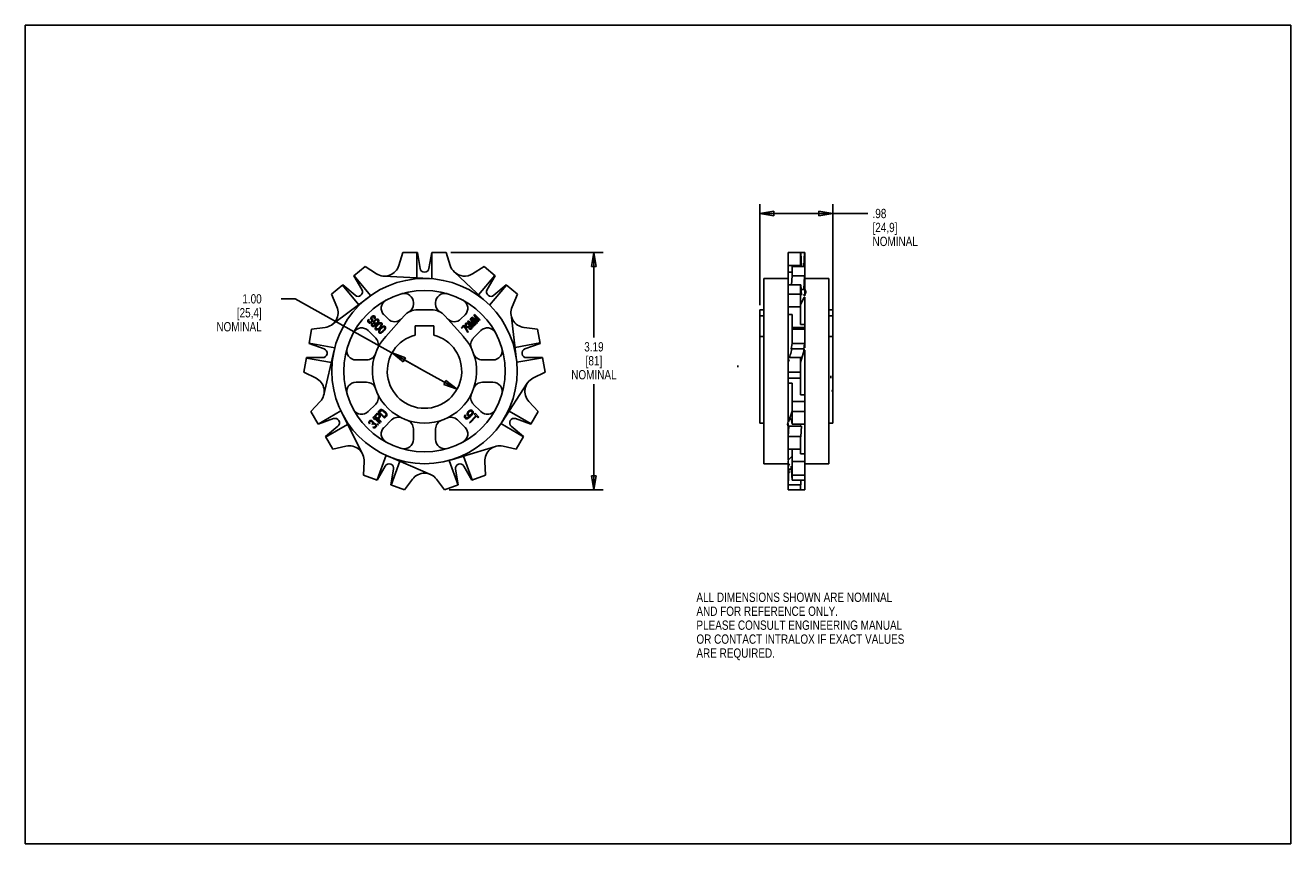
# Model space of a CAD drawing. Header units: inches. Extents: x 0 to 17, y 0 to 11.
import ezdxf

# ---------------------------------------------------------------- set-up
doc = ezdxf.new("R2010")
doc.units = ezdxf.units.IN
doc.header["$LTSCALE"] = 0.935
doc.header["$MEASUREMENT"] = 0
doc.layers.get('0').update_dxf_attribs({"linetype": 'CONTINUOUS'})
doc.layers.add('ALL_FEATURES', color=7, linetype='CONTINUOUS')
doc.layers.add('EXTRA', color=7, linetype='CONTINUOUS')
doc.styles.get("Standard").update_dxf_attribs({"font": 'txt', "width": 0.8})
doc.dimstyles.new('DIMSTYLE_1', dxfattribs={"dimtxt": 0.125, "dimasz": 0.1875, "dimexe": 0.18, "dimexo": 0.0625, "dimgap": 0.09, "dimtad": 0, "dimtih": 1, "dimtoh": 1, "dimzin": 4, "dimdsep": 46, "dimtxsty": 'STANDARD', "dimblk": 'CLOSED', "dimblk1": 'CLOSED', "dimblk2": 'CLOSED', "dimcen": 0.09, "dimadec": 0, "dimazin": 0, "dimtp": 0.01, "dimtm": 0.01, "dimtfac": 1, "dimtofl": 0, "dimtmove": 0, "dimatfit": 3, "dimldrblk": 'CLOSED', "dimfxl": 1, "dimtolj": 1, "dimtzin": 4, "dimarcsym": 0})
doc.dimstyles.new('DIMSTYLE_2', dxfattribs={"dimtxt": 0.125, "dimasz": 0.1875, "dimexe": 0.18, "dimexo": 0.0625, "dimgap": 0.09, "dimtad": 0, "dimtih": 1, "dimtoh": 1, "dimzin": 4, "dimdsep": 46, "dimtxsty": 'STANDARD', "dimblk": 'CLOSED', "dimblk1": 'CLOSED', "dimblk2": 'CLOSED', "dimcen": 0.09, "dimadec": 0, "dimazin": 0, "dimtp": 0.01, "dimtm": 0.01, "dimtfac": 1, "dimtofl": 0, "dimtmove": 0, "dimatfit": 3, "dimldrblk": 'CLOSED', "dimfxl": 1, "dimtolj": 1, "dimtzin": 4, "dimarcsym": 0})

# ---------------------------------------------------------------- blocks, each defined once
blk = doc.blocks.new('_CLOSED')
at = {"color": 0, "linetype": 'BYBLOCK'}
for p, q in [((0, 0), (-1, 0.167)), ((-1, 0.167), (-1, -0.167)), ((-1, -0.167), (0, 0)), ((-1, 0), (0, 0))]:
    blk.add_line(p, q, dxfattribs=at)
blk = doc.blocks.new('*D0')
at = {"color": 3, "linetype": 'CONTINUOUS'}
for p, q in [((9.869, 7.239), (9.869, 8.596)), ((10.849, 7.156), (10.849, 8.596)), ((9.869, 8.471), (10.359, 8.471)), ((10.849, 8.471), (10.359, 8.471)), ((10.359, 8.471), (11.319, 8.471))]:
    blk.add_line(p, q, dxfattribs=at)
at = {"color": 3, "linetype": 'CONTINUOUS', "xscale": 0.1875, "yscale": 0.1875, "zscale": 0.1875, "rotation": 180}
blk.add_blockref('_CLOSED', (9.869, 8.471), dxfattribs=at)
at = {"color": 3, "linetype": 'CONTINUOUS', "xscale": 0.1875, "yscale": 0.1875, "zscale": 0.1875}
blk.add_blockref('_CLOSED', (10.849, 8.471), dxfattribs=at)
at = {"color": 3, "linetype": 'CONTINUOUS', "insert": (11.382, 8.533), "char_height": 0.125, "width": 0.7, "attachment_point": 1, "line_spacing_factor": 0.9}
blk.add_mtext('.98\\P[24,9]\\PNOMINAL', dxfattribs=at)
blk = doc.blocks.new('*D1')
at = {"color": 3, "linetype": 'CONTINUOUS'}
for p, q in [((3.626, 7.324), (3.439, 7.324)), ((5.363, 6.352), (3.626, 7.324)), ((4.927, 6.596), (5.363, 6.352)), ((5.8, 6.108), (5.363, 6.352))]:
    blk.add_line(p, q, dxfattribs=at)
at = {"color": 3, "linetype": 'CONTINUOUS', "xscale": 0.1875, "yscale": 0.1875, "zscale": 0.1875}
for p, rotation in [((4.927, 6.596), 150.7729779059), ((5.8, 6.108), 330.7729779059)]:
    blk.add_blockref('_CLOSED', p, dxfattribs=dict(at, rotation=rotation))
at = {"color": 3, "linetype": 'CONTINUOUS', "insert": (3.176, 7.386), "char_height": 0.125, "width": 0.7, "attachment_point": 3, "line_spacing_factor": 0.9}
blk.add_mtext('1.00\\P[25,4]\\PNOMINAL', dxfattribs=at)
blk = doc.blocks.new('*D2')
at = {"color": 3, "linetype": 'CONTINUOUS'}
for p, q in [((5.719, 7.945), (7.764, 7.945)), ((7.639, 7.945), (7.639, 6.803)), ((7.639, 4.755), (7.639, 6.178)), ((5.695, 4.755), (7.764, 4.755))]:
    blk.add_line(p, q, dxfattribs=at)
at = {"color": 3, "linetype": 'CONTINUOUS', "xscale": 0.1875, "yscale": 0.1875, "zscale": 0.1875}
for p, rotation in [((7.639, 7.945), 90), ((7.639, 4.755), 270)]:
    blk.add_blockref('_CLOSED', p, dxfattribs=dict(at, rotation=rotation))
at = {"color": 3, "linetype": 'CONTINUOUS', "insert": (7.639, 6.741), "char_height": 0.125, "width": 0.7, "attachment_point": 2, "line_spacing_factor": 0.9}
blk.add_mtext('3.19\\P[81]\\PNOMINAL', dxfattribs=at)

msp = doc.modelspace()

# ---------------------------------------------------------------- linework, layer by layer
at = {"color": 7, "linetype": 'CONTINUOUS'}
for p, q in [((0, 0), (0, 11)), ((0, 11), (17, 11)), ((17, 0), (17, 11)), ((10.247, 7.945), (10.471, 7.945)), ((10.415, 7.76), (10.415, 7.945)), ((10.417, 7.945), (10.426, 7.76)), ((10.461, 7.76), (10.47, 7.945)), ((10.471, 7.945), (10.471, 7.366)), ((4.564, 7.76), (4.414, 7.634)), ((4.717, 7.661), (4.564, 7.76)), ((6.215, 7.26), (5.764, 7.683)), ((6.163, 7.76), (6.01, 7.661)), ((6.313, 7.634), (6.163, 7.76)), ((10.247, 7.77), (10.415, 7.77)), ((10.247, 5.671), (10.247, 7.683)), ((10.303, 7.638), (10.303, 7.76)), ((10.303, 7.76), (10.471, 7.76)), ((4.265, 7.51), (4.115, 7.384)), ((4.261, 7.506), (4.479, 7.245)), ((4.265, 7.51), (4.431, 7.371)), ((4.522, 7.447), (4.414, 7.634)), ((4.415, 7.636), (4.641, 7.366)), ((5.432, 7.595), (4.815, 7.629)), ((6.308, 7.638), (6.09, 7.378)), ((6.313, 7.634), (6.205, 7.447)), ((6.463, 7.508), (6.237, 7.239)), ((6.295, 7.371), (6.461, 7.51)), ((6.612, 7.384), (6.461, 7.51)), ((9.921, 5.107), (9.921, 7.597)), ((10.247, 7.597), (9.921, 7.597)), ((10.247, 7.508), (10.247, 7.51)), ((10.417, 7.51), (10.247, 7.51)), ((10.301, 7.634), (10.294, 7.51)), ((10.301, 7.634), (10.303, 7.638)), ((10.301, 7.634), (10.47, 7.634)), ((10.417, 7.51), (10.415, 7.506)), ((10.415, 6.978), (10.415, 7.506)), ((10.417, 7.51), (10.427, 7.371)), ((10.46, 7.447), (10.47, 7.634)), ((10.471, 7.636), (10.47, 7.634)), ((10.471, 7.597), (10.797, 7.597)), ((10.797, 7.597), (10.797, 5.107)), ((4.115, 7.384), (4.186, 7.216)), ((4.617, 7.348), (4.122, 6.978)), ((6.54, 7.216), (6.612, 7.384)), ((10.247, 7.384), (10.415, 7.384)), ((10.462, 7.348), (10.415, 7.245)), ((10.421, 7.447), (10.46, 7.447)), ((10.462, 7.348), (10.471, 7.348)), ((10.471, 7.348), (10.471, 6.665)), ((5.213, 7.272), (5.213, 7.252)), ((5.513, 7.252), (5.513, 7.272)), ((9.869, 7.177), (9.921, 7.177)), ((10.247, 7.216), (10.415, 7.216)), ((10.797, 7.177), (10.849, 7.177)), ((10.849, 7.177), (10.849, 5.652)), ((4.875, 7.053), (4.819, 7.108)), ((5.908, 7.108), (5.852, 7.053)), ((6.599, 6.5), (6.526, 7.114)), ((9.869, 7.094), (9.921, 7.094)), ((10.303, 7.114), (10.247, 7.114)), ((10.303, 6.73), (10.303, 7.114)), ((10.415, 6.978), (10.471, 6.978)), ((10.797, 7.094), (10.849, 7.094)), ((3.846, 6.917), (3.812, 6.724)), ((4.027, 6.939), (3.846, 6.917)), ((4.607, 6.896), (4.707, 6.796)), ((6.019, 6.796), (6.12, 6.896)), ((6.881, 6.917), (6.7, 6.939)), ((6.915, 6.724), (6.881, 6.917)), ((10.303, 6.939), (10.471, 6.939)), ((10.303, 6.917), (10.471, 6.917)), ((10.797, 6.819), (10.849, 6.819)), ((3.812, 6.726), (4.158, 6.665)), ((4.015, 6.65), (3.812, 6.724)), ((4.151, 6.635), (4.01, 6.034)), ((6.914, 6.73), (6.579, 6.671)), ((6.915, 6.724), (6.711, 6.65)), ((10.301, 6.724), (10.291, 6.65)), ((10.291, 6.65), (10.46, 6.65)), ((10.301, 6.724), (10.303, 6.73)), ((10.301, 6.724), (10.47, 6.724)), ((10.462, 6.635), (10.415, 6.468)), ((10.46, 6.65), (10.47, 6.724)), ((10.462, 6.635), (10.471, 6.635)), ((10.471, 6.726), (10.47, 6.724)), ((10.471, 6.635), (10.471, 4.755)), ((3.778, 6.533), (3.744, 6.34)), ((3.777, 6.527), (4.112, 6.468)), ((3.778, 6.533), (3.995, 6.533)), ((4.586, 6.502), (4.444, 6.502)), ((6.283, 6.502), (6.141, 6.502)), ((6.949, 6.531), (6.603, 6.47)), ((6.732, 6.533), (6.949, 6.533)), ((6.983, 6.34), (6.949, 6.533)), ((10.247, 6.531), (10.247, 6.533)), ((10.247, 6.533), (10.427, 6.533)), ((10.417, 6.533), (10.415, 6.527)), ((10.415, 6.034), (10.415, 6.527)), ((3.744, 6.34), (3.906, 6.257)), ((6.82, 6.257), (6.983, 6.34)), ((10.247, 6.34), (10.415, 6.34)), ((4.444, 6.202), (4.586, 6.202)), ((6.141, 6.202), (6.283, 6.202)), ((6.406, 5.671), (6.744, 6.188)), ((10.247, 6.257), (10.415, 6.257)), ((10.303, 6.188), (10.247, 6.188)), ((10.303, 5.645), (10.303, 6.188)), ((10.415, 6.034), (10.471, 6.034)), ((3.962, 5.943), (3.837, 5.809)), ((3.837, 5.809), (3.936, 5.639)), ((3.934, 5.641), (4.239, 5.817)), ((4.253, 5.79), (4.532, 5.238)), ((4.707, 5.908), (4.607, 5.808)), ((6.12, 5.808), (6.019, 5.908)), ((6.794, 5.645), (6.5, 5.815)), ((6.889, 5.809), (6.765, 5.943)), ((6.791, 5.639), (6.889, 5.809)), ((10.255, 5.671), (10.303, 5.815)), ((10.303, 5.943), (10.471, 5.943)), ((10.303, 5.809), (10.471, 5.809)), ((4.139, 5.713), (3.936, 5.639)), ((4.032, 5.472), (4.198, 5.611)), ((4.035, 5.466), (4.33, 5.636)), ((4.819, 5.595), (4.919, 5.696)), ((5.807, 5.696), (5.908, 5.595)), ((6.693, 5.47), (6.389, 5.646)), ((6.528, 5.611), (6.694, 5.472)), ((6.791, 5.639), (6.587, 5.713)), ((9.869, 5.652), (9.921, 5.652)), ((10.255, 5.671), (10.247, 5.671)), ((10.247, 5.16), (10.247, 5.646)), ((10.258, 5.611), (10.247, 5.472)), ((10.427, 5.611), (10.258, 5.611)), ((10.301, 5.639), (10.291, 5.713)), ((10.301, 5.639), (10.303, 5.645)), ((10.301, 5.639), (10.47, 5.639)), ((10.417, 5.472), (10.427, 5.611)), ((10.471, 5.641), (10.47, 5.639)), ((10.797, 5.652), (10.849, 5.652)), ((4.032, 5.472), (4.13, 5.302)), ((5.213, 5.574), (5.213, 5.432)), ((5.513, 5.432), (5.513, 5.574)), ((6.596, 5.302), (6.694, 5.472)), ((10.417, 5.472), (10.247, 5.472)), ((10.247, 5.47), (10.247, 5.472)), ((10.417, 5.472), (10.415, 5.466)), ((10.415, 5.238), (10.415, 5.466)), ((4.13, 5.302), (4.308, 5.343)), ((5.724, 5.16), (6.316, 5.339)), ((6.418, 5.343), (6.596, 5.302)), ((10.247, 5.302), (10.415, 5.302)), ((10.303, 4.89), (10.303, 5.302)), ((4.553, 5.138), (4.543, 4.955)), ((4.726, 4.889), (4.846, 5.22)), ((4.874, 5.207), (5.442, 4.964)), ((4.915, 4.82), (5.032, 5.14)), ((5.815, 4.821), (5.695, 5.152)), ((6.005, 4.89), (5.889, 5.21)), ((6.183, 4.955), (6.174, 5.138)), ((10.247, 5.107), (9.921, 5.107)), ((10.255, 5.16), (10.247, 5.16)), ((10.247, 4.755), (10.247, 5.152)), ((10.255, 5.16), (10.303, 5.21)), ((10.303, 5.138), (10.471, 5.138)), ((10.415, 5.238), (10.471, 5.238)), ((10.471, 5.107), (10.797, 5.107)), ((4.543, 4.955), (4.728, 4.888)), ((4.836, 5.076), (4.728, 4.888)), ((4.909, 4.822), (4.947, 5.036)), ((5.78, 5.036), (5.817, 4.822)), ((5.999, 4.888), (5.891, 5.076)), ((5.999, 4.888), (6.183, 4.955)), ((10.258, 5.036), (10.247, 4.822)), ((10.293, 5.036), (10.258, 5.036)), ((10.301, 4.888), (10.291, 5.076)), ((10.303, 4.955), (10.471, 4.955)), ((4.909, 4.822), (5.094, 4.755)), ((5.094, 4.755), (5.204, 4.901)), ((5.523, 4.901), (5.633, 4.755)), ((5.633, 4.755), (5.817, 4.822)), ((10.417, 4.822), (10.247, 4.822)), ((10.247, 4.821), (10.247, 4.822)), ((10.301, 4.888), (10.303, 4.89)), ((10.301, 4.888), (10.47, 4.888)), ((10.417, 4.822), (10.415, 4.82)), ((10.415, 4.82), (10.415, 4.755)), ((10.417, 4.822), (10.42, 4.888)), ((10.471, 4.889), (10.47, 4.888)), ((10.247, 4.755), (10.471, 4.755)), ((0, 0), (17, 0))]:
    msp.add_line(p, q, dxfattribs=at)
msp.add_circle((5.363, 6.352), 1.245, dxfattribs=at)
for centre, radius, start, end in [((4.826, 7.829), 0.2, 237, 343), ((5.901, 7.829), 0.2, 226.8498, 303), ((4.47, 7.417), 0.06, 230, 30), ((5.088, 7.272), 0.125, 0, 103.1555), ((5.638, 7.272), 0.125, 76.8383, 180), ((6.257, 7.417), 0.06, 150, 310), ((4.002, 7.138), 0.2, 277, 23), ((4.907, 7.197), 0.125, 121.4963, 225), ((5.088, 7.252), 0.125, 299.7607, 360), ((5.638, 7.252), 0.125, 180, 240.2393), ((5.819, 7.197), 0.125, 315, 58.501), ((6.724, 7.138), 0.2, 157, 263), ((4.963, 7.141), 0.125, 225, 318.122), ((5.764, 7.141), 0.125, 221.878, 315), ((4.518, 6.808), 0.125, 45, 149.3261), ((6.208, 6.808), 0.125, 30.6727, 135), ((3.995, 6.593), 0.06, 270, 70), ((4.444, 6.627), 0.125, 163.8855, 270), ((4.619, 6.707), 0.125, 334.4712, 45), ((6.108, 6.707), 0.125, 135, 205.5288), ((6.283, 6.627), 0.125, 270, 16.1134), ((6.732, 6.593), 0.06, 110, 270), ((4.586, 6.627), 0.125, 270, 340.5288), ((6.141, 6.627), 0.125, 199.4712, 270), ((3.816, 6.079), 0.2, 317, 63), ((4.444, 6.077), 0.125, 90, 196.1134), ((4.586, 6.077), 0.125, 19.4712, 90), ((6.141, 6.077), 0.125, 90, 160.5288), ((6.283, 6.077), 0.125, 343.8855, 90), ((6.911, 6.079), 0.2, 117, 223), ((4.619, 5.996), 0.125, 315, 25.5288), ((6.108, 5.996), 0.125, 154.4712, 225), ((4.518, 5.896), 0.125, 210.6727, 315), ((6.208, 5.896), 0.125, 225, 329.3261), ((4.16, 5.657), 0.06, 310, 110), ((5.008, 5.607), 0.125, 64.4712, 135), ((5.088, 5.574), 0.125, 0, 70.5288), ((5.638, 5.574), 0.125, 109.4712, 180), ((5.719, 5.607), 0.125, 45, 115.5288), ((6.567, 5.657), 0.06, 70, 230), ((4.907, 5.507), 0.125, 135, 238.501), ((5.819, 5.507), 0.125, 301.4963, 45), ((4.353, 5.148), 0.2, 357, 103), ((5.088, 5.432), 0.125, 256.8383, 360), ((5.638, 5.432), 0.125, 180, 283.1555), ((6.373, 5.148), 0.2, 77, 183), ((4.888, 5.046), 0.06, 350, 150), ((5.839, 5.046), 0.06, 30, 190), ((5.363, 4.78), 0.2, 37, 143)]:
    msp.add_arc(centre, radius, start, end, dxfattribs=at)
for centre, major_axis, ratio, start_param, end_param in [((10.443, 7.417), (0, -0.046), 0.913814, 0.872623, 2.96706), ((10.443, 7.417), (0, -0.046), 0.913814, 0.174533, 0.872623), ((10.443, 6.593), (-0.0166, -0.0591), 0.16973, 0.174533, 2.96706), ((10.443, 6.352), (-0.345, -1.226), 0.16973, -1.650398, -1.625778), ((10.443, 6.352), (0, -0.954), 0.913814, -1.650398, -1.625778), ((10.274, 6.352), (0, 1.17), 0.46852, -1.650398, -1.625778), ((10.274, 6.352), (0.345, 1.078), 0.549864, -1.650398, -1.625778), ((10.274, 5.657), (-0.0166, -0.052), 0.549864, -2.618024, -0.174533), ((10.274, 5.657), (-0.0166, -0.052), 0.549864, -2.96706, -2.618024), ((10.274, 5.046), (0, -0.0564), 0.46852, -2.96706, -1.91989), ((10.274, 5.046), (0, -0.0564), 0.46852, -1.91989, -0.174533)]:
    msp.add_ellipse(centre, major_axis=major_axis, ratio=ratio, start_param=start_param, end_param=end_param, dxfattribs=at)
at = {"color": 7, "linetype": 'CONTINUOUS', "extrusion": (0, 0, -1)}
for centre, major_axis, ratio, start_param, end_param in [((10.274, 6.593), (-0.0166, -0.0591), 0.16973, -2.96706, -0.174533), ((10.443, 5.657), (-0.0166, -0.052), 0.549864, 0.174533, 0.74709)]:
    msp.add_ellipse(centre, major_axis=major_axis, ratio=ratio, start_param=start_param, end_param=end_param, dxfattribs=at)
at = {"layer": 'ALL_FEATURES', "color": 7, "linetype": 'CONTINUOUS'}
for p, q in [((5.452, 7.177), (5.274, 7.177)), ((9.869, 5.652), (9.869, 7.177)), ((9.921, 7.177), (9.869, 7.177)), ((4.608, 7.04), (4.602, 7.028)), ((4.602, 7.028), (4.602, 7.017)), ((4.602, 7.017), (4.605, 7.01)), ((4.605, 7.01), (4.614, 7.002)), ((4.614, 7.049), (4.608, 7.04)), ((4.62, 7.042), (4.614, 7.049)), ((4.614, 7.027), (4.616, 7.036)), ((4.616, 7.021), (4.614, 7.027)), ((4.614, 7.002), (4.621, 6.998)), ((4.616, 7.036), (4.62, 7.042)), ((4.625, 7.013), (4.616, 7.021)), ((4.621, 6.998), (4.629, 6.998)), ((4.631, 7.01), (4.625, 7.013)), ((4.629, 6.998), (4.64, 7.001)), ((4.638, 7.011), (4.631, 7.01)), ((4.645, 7.014), (4.638, 7.011)), ((4.64, 7.001), (4.65, 7.006)), ((4.645, 7.072), (4.642, 7.06)), ((4.642, 7.06), (4.643, 7.052)), ((4.643, 7.052), (4.645, 7.046)), ((4.651, 7.08), (4.645, 7.072)), ((4.645, 7.046), (4.652, 7.04)), ((4.65, 7.02), (4.645, 7.014)), ((4.654, 7.027), (4.65, 7.02)), ((4.65, 7.006), (4.659, 7.015)), ((4.658, 7.087), (4.651, 7.08)), ((4.652, 7.04), (4.654, 7.034)), ((4.656, 6.989), (4.652, 6.979)), ((4.652, 6.979), (4.652, 6.968)), ((4.654, 7.062), (4.655, 7.069)), ((4.656, 7.057), (4.654, 7.062)), ((4.654, 7.034), (4.654, 7.027)), ((4.655, 7.069), (4.659, 7.076)), ((4.662, 7.051), (4.656, 7.057)), ((4.66, 6.996), (4.656, 6.989)), ((4.666, 7.094), (4.658, 7.087)), ((4.659, 7.076), (4.663, 7.079)), ((4.659, 7.015), (4.664, 7.025)), ((4.666, 6.99), (4.66, 6.996)), ((4.666, 7.044), (4.662, 7.051)), ((4.662, 6.976), (4.663, 6.983)), ((4.664, 6.971), (4.662, 6.976)), ((4.663, 7.079), (4.669, 7.084)), ((4.663, 6.983), (4.666, 6.99)), ((4.664, 7.025), (4.667, 7.036)), ((4.67, 6.965), (4.664, 6.971)), ((4.678, 7.097), (4.666, 7.094)), ((4.667, 7.036), (4.666, 7.044)), ((4.669, 7.084), (4.676, 7.084)), ((4.676, 7.084), (4.681, 7.083)), ((4.685, 7.096), (4.678, 7.097)), ((4.681, 7.083), (4.687, 7.077)), ((4.685, 7.021), (4.682, 7.011)), ((4.682, 7.011), (4.682, 7)), ((4.682, 7), (4.685, 6.993)), ((4.692, 7.094), (4.685, 7.096)), ((4.687, 7.066), (4.685, 7.061)), ((4.685, 7.061), (4.691, 7.055)), ((4.692, 7.032), (4.685, 7.021)), ((4.685, 6.993), (4.69, 6.988)), ((4.687, 7.077), (4.689, 7.072)), ((4.689, 7.072), (4.687, 7.066)), ((4.696, 6.972), (4.689, 6.967)), ((4.69, 6.988), (4.698, 6.984)), ((4.691, 7.055), (4.695, 7.061)), ((4.697, 7.088), (4.692, 7.094)), ((4.699, 7.04), (4.692, 7.032)), ((4.692, 7.015), (4.695, 7.022)), ((4.692, 7.008), (4.692, 7.015)), ((4.693, 7.003), (4.692, 7.008)), ((4.7, 6.996), (4.693, 7.003)), ((4.695, 7.061), (4.699, 7.072)), ((4.695, 7.022), (4.699, 7.029)), ((4.708, 6.982), (4.696, 6.972)), ((4.7, 7.081), (4.697, 7.088)), ((4.698, 6.984), (4.711, 6.985)), ((4.699, 7.072), (4.7, 7.081)), ((4.71, 7.047), (4.699, 7.04)), ((4.699, 7.029), (4.703, 7.033)), ((4.699, 6.965), (4.713, 6.976)), ((4.705, 6.994), (4.7, 6.996)), ((4.703, 7.033), (4.709, 7.037)), ((4.712, 6.995), (4.705, 6.994)), ((4.711, 6.985), (4.708, 6.982)), ((4.709, 7.037), (4.717, 7.04)), ((4.721, 7.051), (4.71, 7.047)), ((4.72, 6.998), (4.712, 6.995)), ((4.713, 6.976), (4.725, 6.989)), ((4.717, 7.04), (4.724, 7.041)), ((4.726, 7.003), (4.72, 6.998)), ((4.736, 6.982), (4.72, 6.966)), ((4.732, 7.051), (4.721, 7.051)), ((4.724, 7.041), (4.729, 7.039)), ((4.725, 6.989), (4.737, 7.003)), ((4.73, 7.006), (4.726, 7.003)), ((4.727, 6.963), (4.739, 6.975)), ((4.729, 7.039), (4.736, 7.032)), ((4.734, 7.013), (4.73, 7.006)), ((4.739, 7.048), (4.732, 7.051)), ((4.737, 7.02), (4.734, 7.013)), ((4.736, 7.032), (4.738, 7.027)), ((4.746, 6.991), (4.736, 6.982)), ((4.738, 7.027), (4.737, 7.02)), ((4.737, 7.003), (4.744, 7.014)), ((4.744, 7.042), (4.739, 7.048)), ((4.739, 6.975), (4.751, 6.985)), ((4.748, 7.035), (4.744, 7.042)), ((4.744, 7.014), (4.748, 7.025)), ((4.752, 6.995), (4.746, 6.991)), ((4.748, 7.025), (4.748, 7.035)), ((4.751, 6.985), (4.766, 6.992)), ((4.762, 7), (4.752, 6.995)), ((4.77, 7.002), (4.762, 7)), ((4.766, 6.992), (4.773, 6.993)), ((4.781, 7.003), (4.77, 7.002)), ((4.773, 6.993), (4.78, 6.989)), ((4.783, 6.975), (4.777, 6.96)), ((4.78, 6.989), (4.784, 6.982)), ((4.789, 6.998), (4.781, 7.003)), ((4.784, 6.982), (4.783, 6.975)), ((4.787, 6.961), (4.792, 6.971)), ((4.794, 6.99), (4.789, 6.998)), ((4.792, 6.971), (4.794, 6.979)), ((4.794, 6.979), (4.794, 6.99)), ((5.088, 7.094), (4.842, 6.819)), ((5.885, 6.819), (5.638, 7.094)), ((5.915, 6.99), (5.912, 6.984)), ((5.912, 6.984), (5.912, 6.974)), ((5.912, 6.974), (5.915, 6.965)), ((5.919, 6.995), (5.915, 6.99)), ((5.925, 6.998), (5.919, 6.995)), ((5.92, 6.977), (5.922, 6.981)), ((5.921, 6.971), (5.92, 6.977)), ((5.924, 6.964), (5.921, 6.971)), ((5.922, 6.981), (5.928, 6.988)), ((5.935, 6.998), (5.925, 6.998)), ((5.928, 6.988), (5.932, 6.989)), ((5.932, 6.989), (5.938, 6.989)), ((5.944, 6.994), (5.935, 6.998)), ((5.938, 6.989), (5.945, 6.986)), ((5.949, 7.026), (5.941, 7.017)), ((5.941, 7.017), (6.016, 6.944)), ((5.954, 6.988), (5.944, 6.994)), ((5.945, 6.986), (5.951, 6.982)), ((6.03, 6.974), (5.949, 7.026)), ((5.951, 6.982), (5.954, 6.979)), ((5.966, 6.978), (5.954, 6.988)), ((5.954, 6.979), (5.958, 6.973)), ((5.958, 6.973), (5.961, 6.967)), ((5.963, 7.007), (6.035, 6.962)), ((6.022, 6.949), (5.963, 7.007)), ((5.977, 6.967), (5.966, 6.978)), ((5.985, 7.062), (5.977, 7.054)), ((5.977, 7.054), (6.03, 6.974)), ((6.06, 6.989), (5.985, 7.062)), ((6.001, 7.078), (5.993, 7.07)), ((5.993, 7.07), (6.068, 6.996)), ((6.042, 6.97), (5.996, 7.041)), ((5.996, 7.041), (6.055, 6.983)), ((6.082, 7.026), (6.001, 7.078)), ((6.014, 7.06), (6.086, 7.015)), ((6.073, 7.002), (6.014, 7.06)), ((6.037, 7.115), (6.028, 7.106)), ((6.028, 7.106), (6.082, 7.026)), ((6.112, 7.041), (6.037, 7.115)), ((6.047, 7.093), (6.106, 7.036)), ((6.093, 7.022), (6.047, 7.093)), ((6.055, 6.983), (6.06, 6.989)), ((6.068, 6.996), (6.073, 7.002)), ((6.086, 7.015), (6.093, 7.022)), ((6.106, 7.036), (6.112, 7.041)), ((4.652, 6.968), (4.656, 6.961)), ((4.656, 6.961), (4.66, 6.957)), ((4.66, 6.957), (4.667, 6.953)), ((4.667, 6.953), (4.678, 6.953)), ((4.675, 6.963), (4.67, 6.965)), ((4.682, 6.964), (4.675, 6.963)), ((4.678, 6.953), (4.688, 6.958)), ((4.689, 6.967), (4.682, 6.964)), ((4.688, 6.958), (4.699, 6.965)), ((4.703, 6.94), (4.7, 6.931)), ((4.7, 6.931), (4.7, 6.921)), ((4.7, 6.921), (4.705, 6.913)), ((4.708, 6.949), (4.703, 6.94)), ((4.705, 6.913), (4.713, 6.908)), ((4.712, 6.956), (4.708, 6.949)), ((4.71, 6.929), (4.711, 6.935)), ((4.714, 6.922), (4.71, 6.929)), ((4.711, 6.935), (4.717, 6.951)), ((4.72, 6.966), (4.712, 6.956)), ((4.713, 6.908), (4.724, 6.908)), ((4.721, 6.918), (4.714, 6.922)), ((4.717, 6.951), (4.727, 6.963)), ((4.728, 6.919), (4.721, 6.918)), ((4.724, 6.908), (4.733, 6.911)), ((4.743, 6.925), (4.728, 6.919)), ((4.733, 6.911), (4.742, 6.916)), ((4.742, 6.916), (4.748, 6.92)), ((4.755, 6.935), (4.743, 6.925)), ((4.748, 6.92), (4.758, 6.928)), ((4.75, 6.894), (4.748, 6.885)), ((4.748, 6.885), (4.748, 6.874)), ((4.748, 6.874), (4.752, 6.866)), ((4.755, 6.903), (4.75, 6.894)), ((4.752, 6.866), (4.76, 6.862)), ((4.767, 6.948), (4.755, 6.935)), ((4.759, 6.91), (4.755, 6.903)), ((4.758, 6.928), (4.774, 6.945)), ((4.758, 6.889), (4.764, 6.904)), ((4.758, 6.883), (4.758, 6.889)), ((4.761, 6.875), (4.758, 6.883)), ((4.767, 6.92), (4.759, 6.91)), ((4.76, 6.862), (4.771, 6.862)), ((4.768, 6.872), (4.761, 6.875)), ((4.764, 6.904), (4.774, 6.916)), ((4.777, 6.96), (4.767, 6.948)), ((4.783, 6.936), (4.767, 6.92)), ((4.775, 6.873), (4.768, 6.872)), ((4.771, 6.862), (4.78, 6.864)), ((4.774, 6.945), (4.782, 6.955)), ((4.774, 6.916), (4.787, 6.929)), ((4.79, 6.879), (4.775, 6.873)), ((4.78, 6.864), (4.789, 6.87)), ((4.782, 6.955), (4.787, 6.961)), ((4.793, 6.944), (4.783, 6.936)), ((4.787, 6.929), (4.798, 6.939)), ((4.789, 6.87), (4.795, 6.874)), ((4.802, 6.889), (4.79, 6.879)), ((4.799, 6.949), (4.793, 6.944)), ((4.795, 6.874), (4.805, 6.882)), ((4.798, 6.939), (4.813, 6.946)), ((4.809, 6.954), (4.799, 6.949)), ((4.814, 6.902), (4.802, 6.889)), ((4.805, 6.882), (4.822, 6.899)), ((4.817, 6.956), (4.809, 6.954)), ((4.813, 6.946), (4.82, 6.946)), ((4.824, 6.914), (4.814, 6.902)), ((4.828, 6.957), (4.817, 6.956)), ((4.82, 6.946), (4.827, 6.943)), ((4.822, 6.899), (4.829, 6.909)), ((4.83, 6.929), (4.824, 6.914)), ((4.827, 6.943), (4.831, 6.936)), ((4.836, 6.952), (4.828, 6.957)), ((4.829, 6.909), (4.834, 6.915)), ((4.831, 6.936), (4.83, 6.929)), ((4.834, 6.915), (4.839, 6.925)), ((4.841, 6.944), (4.836, 6.952)), ((4.839, 6.925), (4.841, 6.933)), ((4.841, 6.933), (4.841, 6.944)), ((5.238, 6.961), (5.238, 6.836)), ((5.488, 6.961), (5.238, 6.961)), ((5.488, 6.836), (5.488, 6.961)), ((5.893, 6.968), (5.86, 6.935)), ((5.86, 6.935), (5.868, 6.927)), ((5.868, 6.927), (5.896, 6.955)), ((5.901, 6.96), (5.893, 6.968)), ((5.896, 6.955), (5.945, 6.87)), ((5.95, 6.876), (5.901, 6.96)), ((5.915, 6.965), (5.921, 6.955)), ((5.921, 6.955), (5.928, 6.949)), ((5.928, 6.959), (5.924, 6.964)), ((5.931, 6.955), (5.928, 6.959)), ((5.928, 6.949), (5.938, 6.943)), ((5.937, 6.952), (5.931, 6.955)), ((5.943, 6.949), (5.937, 6.952)), ((5.938, 6.943), (5.947, 6.94)), ((5.949, 6.949), (5.943, 6.949)), ((5.945, 6.87), (5.95, 6.876)), ((5.947, 6.94), (5.956, 6.94)), ((5.954, 6.95), (5.949, 6.949)), ((5.96, 6.956), (5.954, 6.95)), ((5.956, 6.94), (5.962, 6.943)), ((5.961, 6.961), (5.96, 6.956)), ((5.965, 6.926), (5.96, 6.921)), ((5.96, 6.921), (5.966, 6.918)), ((5.961, 6.967), (5.961, 6.961)), ((5.962, 6.943), (5.967, 6.948)), ((5.971, 6.923), (5.965, 6.926)), ((5.966, 6.918), (5.975, 6.914)), ((5.967, 6.948), (5.97, 6.954)), ((5.97, 6.954), (5.969, 6.966)), ((5.969, 6.966), (5.972, 6.963)), ((5.977, 6.923), (5.971, 6.923)), ((5.972, 6.963), (5.981, 6.952)), ((5.975, 6.914), (5.984, 6.914)), ((5.987, 6.955), (5.977, 6.967)), ((5.982, 6.924), (5.977, 6.923)), ((5.981, 6.952), (5.985, 6.947)), ((5.987, 6.93), (5.982, 6.924)), ((5.984, 6.914), (5.99, 6.917)), ((5.985, 6.947), (5.988, 6.94)), ((5.993, 6.946), (5.987, 6.955)), ((5.988, 6.934), (5.987, 6.93)), ((5.988, 6.94), (5.988, 6.934)), ((5.99, 6.917), (5.994, 6.921)), ((5.997, 6.937), (5.993, 6.946)), ((5.994, 6.921), (5.997, 6.927)), ((5.997, 6.927), (5.997, 6.937)), ((6.016, 6.944), (6.022, 6.949)), ((6.035, 6.962), (6.042, 6.97)), ((9.921, 6.819), (9.869, 6.819)), ((4.725, 5.782), (4.717, 5.778)), ((4.735, 5.781), (4.725, 5.782)), ((4.746, 5.778), (4.735, 5.781)), ((4.769, 5.83), (4.741, 5.802)), ((4.741, 5.802), (4.827, 5.719)), ((4.759, 5.799), (4.78, 5.82)), ((4.823, 5.736), (4.759, 5.799)), ((4.776, 5.834), (4.769, 5.83)), ((4.784, 5.835), (4.776, 5.834)), ((4.78, 5.82), (4.786, 5.822)), ((4.796, 5.833), (4.784, 5.835)), ((4.786, 5.822), (4.793, 5.822)), ((4.793, 5.822), (4.801, 5.819)), ((4.806, 5.828), (4.796, 5.833)), ((4.801, 5.819), (4.809, 5.813)), ((4.816, 5.82), (4.806, 5.828)), ((4.809, 5.813), (4.837, 5.787)), ((4.843, 5.794), (4.816, 5.82)), ((4.837, 5.787), (4.843, 5.778)), ((4.851, 5.783), (4.843, 5.794)), ((4.856, 5.774), (4.851, 5.783)), ((5.94, 5.793), (5.936, 5.781)), ((5.936, 5.781), (5.936, 5.768)), ((5.948, 5.807), (5.94, 5.793)), ((5.956, 5.815), (5.948, 5.807)), ((5.948, 5.786), (5.952, 5.795)), ((5.948, 5.777), (5.948, 5.786)), ((5.952, 5.795), (5.957, 5.802)), ((5.969, 5.823), (5.956, 5.815)), ((5.957, 5.802), (5.961, 5.807)), ((5.961, 5.807), (5.968, 5.812)), ((5.968, 5.812), (5.977, 5.815)), ((5.982, 5.828), (5.969, 5.823)), ((5.977, 5.815), (5.986, 5.816)), ((5.995, 5.828), (5.982, 5.828)), ((5.986, 5.816), (5.992, 5.814)), ((5.992, 5.814), (6.001, 5.804)), ((6.004, 5.823), (5.995, 5.828)), ((6, 5.781), (5.995, 5.773)), ((6.003, 5.79), (6, 5.781)), ((6.001, 5.804), (6.003, 5.798)), ((6.003, 5.798), (6.003, 5.79)), ((6.01, 5.816), (6.004, 5.823)), ((6.004, 5.769), (6.011, 5.782)), ((6.015, 5.808), (6.01, 5.816)), ((6.011, 5.782), (6.015, 5.795)), ((6.015, 5.795), (6.015, 5.808)), ((6.043, 5.785), (6.032, 5.774)), ((6.094, 5.734), (6.043, 5.785)), ((4.616, 5.671), (4.615, 5.662)), ((4.615, 5.662), (4.618, 5.651)), ((4.622, 5.681), (4.616, 5.671)), ((4.618, 5.651), (4.624, 5.642)), ((4.624, 5.683), (4.622, 5.681)), ((4.634, 5.689), (4.624, 5.683)), ((4.624, 5.642), (4.63, 5.648)), ((4.626, 5.663), (4.63, 5.67)), ((4.626, 5.656), (4.626, 5.663)), ((4.63, 5.648), (4.626, 5.656)), ((4.63, 5.67), (4.634, 5.675)), ((4.642, 5.69), (4.634, 5.689)), ((4.634, 5.675), (4.642, 5.679)), ((4.654, 5.688), (4.642, 5.69)), ((4.642, 5.679), (4.649, 5.679)), ((4.649, 5.679), (4.657, 5.676)), ((4.662, 5.682), (4.654, 5.688)), ((4.657, 5.676), (4.66, 5.672)), ((4.664, 5.647), (4.659, 5.642)), ((4.659, 5.642), (4.666, 5.635)), ((4.66, 5.672), (4.665, 5.663)), ((4.666, 5.678), (4.662, 5.682)), ((4.667, 5.657), (4.664, 5.647)), ((4.665, 5.663), (4.667, 5.657)), ((4.672, 5.67), (4.666, 5.678)), ((4.666, 5.635), (4.671, 5.639)), ((4.671, 5.639), (4.68, 5.645)), ((4.675, 5.662), (4.672, 5.67)), ((4.681, 5.741), (4.674, 5.734)), ((4.674, 5.734), (4.68, 5.715)), ((4.676, 5.652), (4.675, 5.662)), ((4.686, 5.654), (4.676, 5.652)), ((4.68, 5.715), (4.695, 5.7)), ((4.68, 5.645), (4.687, 5.644)), ((4.767, 5.657), (4.681, 5.741)), ((4.693, 5.651), (4.686, 5.654)), ((4.687, 5.644), (4.696, 5.64)), ((4.689, 5.72), (4.76, 5.65)), ((4.695, 5.7), (4.689, 5.72)), ((4.717, 5.778), (4.69, 5.75)), ((4.69, 5.75), (4.776, 5.666)), ((4.702, 5.645), (4.693, 5.651)), ((4.696, 5.64), (4.704, 5.633)), ((4.703, 5.61), (4.696, 5.603)), ((4.709, 5.638), (4.702, 5.645)), ((4.707, 5.618), (4.703, 5.61)), ((4.704, 5.633), (4.706, 5.628)), ((4.706, 5.748), (4.728, 5.77)), ((4.733, 5.721), (4.706, 5.748)), ((4.706, 5.628), (4.707, 5.622)), ((4.707, 5.622), (4.707, 5.618)), ((4.714, 5.632), (4.709, 5.638)), ((4.717, 5.624), (4.714, 5.632)), ((4.716, 5.609), (4.717, 5.617)), ((4.717, 5.617), (4.717, 5.624)), ((4.728, 5.77), (4.733, 5.772)), ((4.735, 5.643), (4.729, 5.637)), ((4.729, 5.637), (4.738, 5.628)), ((4.733, 5.772), (4.739, 5.771)), ((4.755, 5.744), (4.733, 5.721)), ((4.744, 5.634), (4.735, 5.643)), ((4.738, 5.628), (4.744, 5.634)), ((4.739, 5.771), (4.745, 5.767)), ((4.744, 5.711), (4.765, 5.732)), ((4.783, 5.673), (4.744, 5.711)), ((4.745, 5.767), (4.751, 5.761)), ((4.752, 5.774), (4.746, 5.778)), ((4.751, 5.761), (4.755, 5.755)), ((4.76, 5.766), (4.752, 5.774)), ((4.755, 5.755), (4.757, 5.749)), ((4.757, 5.749), (4.755, 5.744)), ((4.764, 5.76), (4.76, 5.766)), ((4.76, 5.65), (4.767, 5.657)), ((4.768, 5.749), (4.764, 5.76)), ((4.765, 5.732), (4.769, 5.739)), ((4.769, 5.739), (4.768, 5.749)), ((4.776, 5.666), (4.783, 5.673)), ((4.843, 5.757), (4.823, 5.736)), ((4.827, 5.719), (4.854, 5.746)), ((4.843, 5.778), (4.846, 5.771)), ((4.846, 5.764), (4.843, 5.757)), ((4.846, 5.771), (4.846, 5.764)), ((4.854, 5.746), (4.858, 5.754)), ((4.859, 5.762), (4.856, 5.774)), ((4.858, 5.754), (4.859, 5.762)), ((5.906, 5.756), (5.902, 5.743)), ((5.902, 5.743), (5.902, 5.73)), ((5.902, 5.73), (5.907, 5.722)), ((5.911, 5.764), (5.906, 5.756)), ((5.907, 5.722), (5.912, 5.716)), ((5.918, 5.757), (5.911, 5.764)), ((5.912, 5.716), (5.921, 5.712)), ((5.914, 5.748), (5.918, 5.757)), ((5.914, 5.74), (5.914, 5.748)), ((5.916, 5.734), (5.914, 5.74)), ((5.924, 5.726), (5.916, 5.734)), ((5.921, 5.712), (5.934, 5.712)), ((5.93, 5.724), (5.924, 5.726)), ((5.938, 5.724), (5.93, 5.724)), ((5.934, 5.712), (5.947, 5.716)), ((5.936, 5.768), (5.941, 5.759)), ((5.947, 5.728), (5.938, 5.724)), ((5.941, 5.759), (5.948, 5.753)), ((5.955, 5.733), (5.947, 5.728)), ((5.947, 5.716), (5.96, 5.724)), ((5.95, 5.771), (5.948, 5.777)), ((5.948, 5.753), (5.957, 5.748)), ((5.96, 5.762), (5.95, 5.771)), ((5.969, 5.744), (5.955, 5.733)), ((5.957, 5.748), (5.973, 5.749)), ((5.966, 5.76), (5.96, 5.762)), ((5.96, 5.724), (5.976, 5.738)), ((5.974, 5.76), (5.966, 5.76)), ((6.054, 5.753), (5.967, 5.663)), ((5.967, 5.663), (5.975, 5.655)), ((5.973, 5.749), (5.969, 5.744)), ((5.983, 5.764), (5.974, 5.76)), ((5.975, 5.655), (6.062, 5.745)), ((5.976, 5.738), (5.99, 5.753)), ((5.99, 5.769), (5.983, 5.764)), ((5.995, 5.773), (5.99, 5.769)), ((5.99, 5.753), (6.004, 5.769)), ((6.032, 5.774), (6.054, 5.753)), ((6.062, 5.745), (6.084, 5.724)), ((6.084, 5.724), (6.094, 5.734)), ((4.674, 5.602), (4.668, 5.597)), ((4.668, 5.597), (4.675, 5.592)), ((4.679, 5.6), (4.674, 5.602)), ((4.675, 5.592), (4.683, 5.589)), ((4.685, 5.599), (4.679, 5.6)), ((4.683, 5.589), (4.69, 5.589)), ((4.689, 5.599), (4.685, 5.599)), ((4.696, 5.603), (4.689, 5.599)), ((4.69, 5.589), (4.698, 5.59)), ((4.698, 5.59), (4.704, 5.593)), ((4.704, 5.593), (4.713, 5.602)), ((4.713, 5.602), (4.716, 5.609))]:
    msp.add_line(p, q, dxfattribs=at)
msp.add_circle((5.363, 6.352), 1.085, dxfattribs=at)
for centre, radius, start, end in [((5.274, 6.927), 0.25, 90, 138.122), ((5.452, 6.927), 0.25, 41.878, 90), ((5.363, 6.352), 0.7, 138.122, 41.878), ((5.363, 6.352), 0.5, 104.4775, 75.5225)]:
    msp.add_arc(centre, radius, start, end, dxfattribs=at)
at = {"layer": 'EXTRA', "color": 7, "linetype": 'CONTINUOUS'}
for p, q in [((5.07, 7.945), (5.017, 7.77)), ((5.267, 7.945), (5.07, 7.945)), ((5.26, 7.945), (5.26, 7.604)), ((5.267, 7.945), (5.304, 7.731)), ((5.422, 7.731), (5.46, 7.945)), ((5.656, 7.945), (5.46, 7.945)), ((5.462, 7.945), (5.462, 7.593)), ((5.71, 7.77), (5.656, 7.945)), ((10.247, 7.683), (10.247, 7.945)), ((10.303, 7.683), (10.247, 7.683))]:
    msp.add_line(p, q, dxfattribs=at)
for centre, radius, start, end in [((5.363, 7.742), 0.06, 190, 350), ((5.901, 7.829), 0.2, 197, 226.8498)]:
    msp.add_arc(centre, radius, start, end, dxfattribs=at)

# ---------------------------------------------------------------- texts
at = {"color": 3, "linetype": 'CONTINUOUS', "insert": (9.016, 3.375), "char_height": 0.125, "width": 3.5, "attachment_point": 1, "line_spacing_factor": 0.9}
msp.add_mtext('ALL DIMENSIONS SHOWN ARE NOMINAL\\PAND FOR REFERENCE ONLY.\\PPLEASE CONSULT ENGINEERING MANUAL\\POR CONTACT INTRALOX IF EXACT VALUES\\PARE REQUIRED. ', dxfattribs=at)

# ---------------------------------------------------------------- dimensions: what is measured, and where the dimension line sits
at = {"color": 3, "linetype": 'CONTINUOUS'}
dim = msp.add_linear_dim(base=(10.849, 8.471), p1=(9.869, 7.239), p2=(10.849, 7.156), text='<>\\PNOMINAL', dimstyle='DIMSTYLE_1', dxfattribs=at)
dim.commit()
dim.dimension.update_dxf_attribs({"geometry": '*D0', "text_midpoint": (11.732, 8.283), "dimtype": 160})
dim = msp.add_linear_dim(base=(7.639, 4.755), p1=(5.719, 7.945), p2=(5.695, 4.755), angle=270, text='<>\\PNOMINAL', dimstyle='DIMSTYLE_1', dxfattribs=at)
dim.commit()
dim.dimension.update_dxf_attribs({"geometry": '*D2', "text_midpoint": (7.364, 6.491), "dimtype": 160})
dim = msp.add_diameter_dim_2p(p1=(4.927, 6.596), p2=(5.8, 6.108), text='<>\\PNOMINAL', dimstyle='DIMSTYLE_2', dxfattribs=at)
dim.commit()
dim.dimension.update_dxf_attribs({"geometry": '*D1', "text_midpoint": (2.626, 7.136), "dimtype": 163})

doc.saveas('drawing.dxf')
